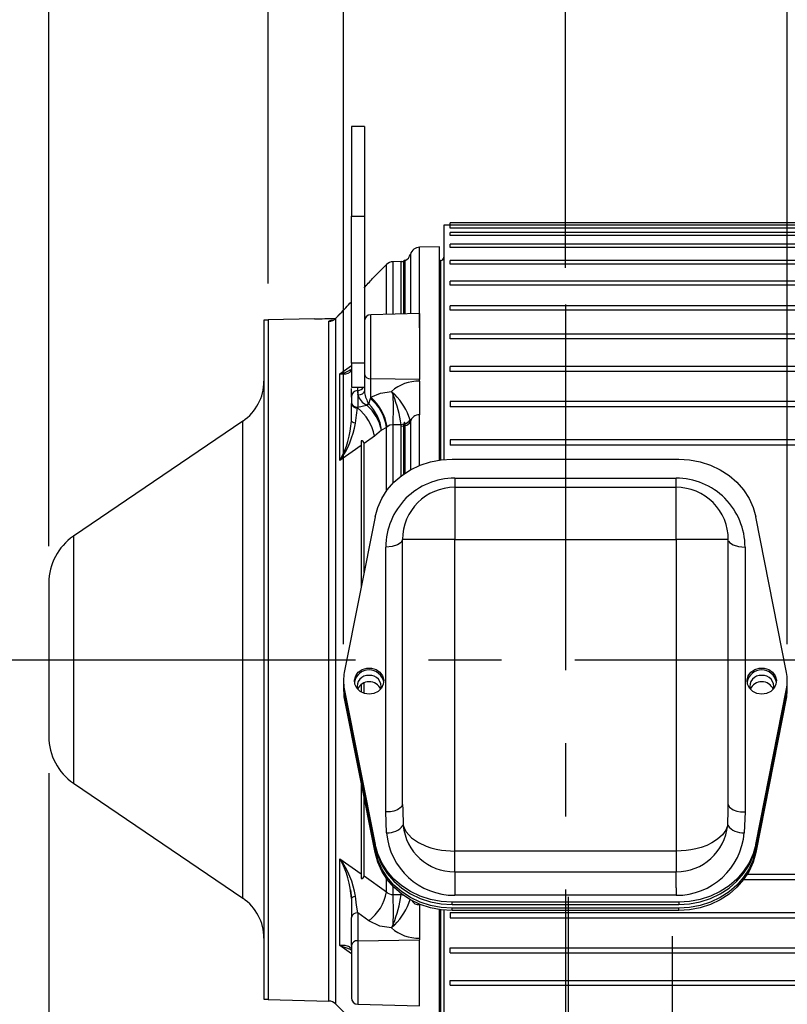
# Model space of a CAD drawing. Header units: inches. Extents: x 0 to 77, y 0 to 59.5.
# Tile 4 of 21: x 11.3 to 18.6, y 17.5 to 27. Entities that reach past the tile are written whole.
import ezdxf

# ---------------------------------------------------------------- set-up
doc = ezdxf.new("R2010")
doc.units = ezdxf.units.IN
doc.header["$LTSCALE"] = 7
doc.header["$MEASUREMENT"] = 0
doc.linetypes.add('CENTERX2', pattern=[0.8, 0.5, -0.1, 0.1, -0.1])
doc.layers.add('CENTER', color=40, linetype='CENTERX2')
doc.layers.add('DIMENSIONS', color=140, linetype='Continuous', lineweight=25)
doc.styles.add('SLDTEXTSTYLE0', font='TXT', dxfattribs={"width": 0.7})
doc.dimstyles.new('SLDDIMSTYLE2', dxfattribs={"dimtxt": 0.518519, "dimasz": 0.91, "dimexe": 0, "dimexo": 0.0625, "dimgap": 0.12963, "dimtad": 0, "dimtih": 1, "dimtoh": 1, "dimrnd": 1e-09, "dimzin": 12, "dimdsep": 46, "dimtxsty": 'SLDTEXTSTYLE0', "dimsah": 1, "dimcen": 0.09, "dimadec": 0, "dimazin": 3, "dimtfac": 1, "dimtofl": 0, "dimtmove": 0, "dimatfit": 3, "dimfxl": 0, "dimfrac": 2, "dimtolj": 1, "dimtzin": 12, "dimarcsym": 0})
doc.dimstyles.new('SLDDIMSTYLE4', dxfattribs={"dimtxt": 0.518519, "dimasz": 0.91, "dimexe": 0, "dimexo": 0.0625, "dimgap": 0.12963, "dimtad": 0, "dimtih": 1, "dimtoh": 1, "dimrnd": 1e-09, "dimzin": 4, "dimdsep": 46, "dimtxsty": 'SLDTEXTSTYLE0', "dimsah": 1, "dimcen": 0.09, "dimadec": 0, "dimazin": 1, "dimtfac": 1, "dimtofl": 0, "dimtmove": 0, "dimatfit": 3, "dimfxl": 0, "dimfrac": 2, "dimtolj": 1, "dimtzin": 12, "dimarcsym": 0})
doc.dimstyles.new('SLDDIMSTYLE5', dxfattribs={"dimtxt": 0.518519, "dimasz": 0.91, "dimexe": 0, "dimexo": 0.0625, "dimgap": 0.12963, "dimtad": 0, "dimtih": 1, "dimtoh": 1, "dimrnd": 1e-09, "dimzin": 12, "dimdsep": 46, "dimtxsty": 'SLDTEXTSTYLE0', "dimsah": 1, "dimcen": 0.09, "dimadec": 0, "dimazin": 3, "dimtfac": 1, "dimtmove": 0, "dimatfit": 0, "dimfxl": 0, "dimfrac": 2, "dimtolj": 1, "dimtzin": 12, "dimarcsym": 0})

# ---------------------------------------------------------------- blocks, each defined once
blk = doc.blocks.new('_D_21')
at = {"layer": 'DIMENSIONS'}
for p, q in [((16.49, 24.5953), (16.49, 29.2849)), ((22.017, 18.9257), (22.017, 29.2849)), ((16.49, 28.4099), (18.198, 28.4099)), ((18.901, 28.4088), (18.7268, 28.4088)), ((18.7268, 28.4088), (18.7268, 27.5842)), ((20.8735, 28.4088), (21.0477, 28.4088)), ((21.0477, 28.4088), (21.0477, 27.5842)), ((22.017, 28.4099), (21.5765, 28.4099)), ((18.7268, 27.5842), (18.901, 27.5842)), ((21.0477, 27.5842), (20.8735, 27.5842))]:
    blk.add_line(p, q, dxfattribs=at)
for points in [[(16.49, 28.4099), (17.4, 28.2699), (17.4, 28.5499)], [(22.017, 28.4099), (21.107, 28.5499), (21.107, 28.2699)]]:
    blk.add_solid(points, dxfattribs=at)
at = {"layer": 'DIMENSIONS', "char_height": 0.51852, "attachment_point": 1, "style": 'SLDTEXTSTYLE0'}
for s, insert in [('5.53', (19.1167, 29.1933)), ('140.4', (18.901, 28.2526))]:
    blk.add_mtext(s, dxfattribs=dict(at, insert=insert))
blk = doc.blocks.new('_D_24')
at = {"layer": 'DIMENSIONS'}
for p, q in [((28.278, 19.9642), (28.278, 16.8057)), ((11.5427, 19.7604), (11.5427, 7.2774)), ((28.278, 16.3857), (28.278, 7.2774)), ((11.5427, 8.1524), (18.2211, 8.1524)), ((18.9241, 8.1513), (18.7499, 8.1513)), ((18.7499, 8.1513), (18.7499, 7.3267)), ((20.8966, 8.1513), (21.0708, 8.1513)), ((21.0708, 8.1513), (21.0708, 7.3267)), ((28.278, 8.1524), (21.5996, 8.1524)), ((18.7499, 7.3267), (18.9241, 7.3267)), ((21.0708, 7.3267), (20.8966, 7.3267))]:
    blk.add_line(p, q, dxfattribs=at)
for points in [[(11.5427, 8.1524), (12.4527, 8.0124), (12.4527, 8.2924)], [(28.278, 8.1524), (27.368, 8.2924), (27.368, 8.0124)]]:
    blk.add_solid(points, dxfattribs=at)
at = {"layer": 'DIMENSIONS', "char_height": 0.51852, "attachment_point": 1, "style": 'SLDTEXTSTYLE0'}
for s, insert in [('16.74', (18.9241, 8.9358)), ('425.1', (18.9241, 7.9951))]:
    blk.add_mtext(s, dxfattribs=dict(at, insert=insert))
blk = doc.blocks.new('_D_26')
at = {"layer": 'DIMENSIONS'}
for p, q in [((11.5427, 21.931), (11.5427, 29.2849)), ((13.642, 24.4474), (13.642, 29.2849)), ((8.7369, 28.4088), (8.5627, 28.4088)), ((8.5627, 28.4088), (8.5627, 27.5842)), ((10.2781, 28.4088), (10.4523, 28.4088)), ((10.4523, 28.4088), (10.4523, 27.5842)), ((11.5427, 28.4099), (10.9811, 28.4099)), ((13.642, 28.4099), (11.5427, 28.4099)), ((8.5627, 27.5842), (8.7369, 27.5842)), ((10.4523, 27.5842), (10.2781, 27.5842))]:
    blk.add_line(p, q, dxfattribs=at)
for points in [[(11.5427, 28.4099), (12.4527, 28.2699), (12.4527, 28.5499)], [(13.642, 28.4099), (12.732, 28.5499), (12.732, 28.2699)]]:
    blk.add_solid(points, dxfattribs=at)
at = {"layer": 'DIMENSIONS', "char_height": 0.51852, "attachment_point": 1, "style": 'SLDTEXTSTYLE0'}
for s, insert in [('2.10', (8.7369, 29.1933)), ('53.3', (8.7369, 28.2526))]:
    blk.add_mtext(s, dxfattribs=dict(at, insert=insert))
blk = doc.blocks.new('_D_27')
at = {"layer": 'DIMENSIONS'}
for p, q in [((14.365, 20.995), (14.365, 31.8336)), ((18.615, 20.995), (18.615, 31.8336)), ((14.365, 30.9586), (12.615, 30.9586)), ((15.5037, 30.9575), (15.3295, 30.9575)), ((15.3295, 30.9575), (15.3295, 30.1329)), ((17.4762, 30.9575), (17.6504, 30.9575)), ((17.6504, 30.9575), (17.6504, 30.1329)), ((18.615, 30.9586), (20.365, 30.9586)), ((15.3295, 30.1329), (15.5037, 30.1329)), ((17.6504, 30.1329), (17.4762, 30.1329))]:
    blk.add_line(p, q, dxfattribs=at)
for points in [[(14.365, 30.9586), (13.455, 31.0986), (13.455, 30.8186)], [(18.615, 30.9586), (19.525, 30.8186), (19.525, 31.0986)]]:
    blk.add_solid(points, dxfattribs=at)
at = {"layer": 'DIMENSIONS', "char_height": 0.51852, "attachment_point": 1, "style": 'SLDTEXTSTYLE0'}
for s, insert in [('4.25', (15.7194, 31.742)), ('108.0', (15.5037, 30.8013))]:
    blk.add_mtext(s, dxfattribs=dict(at, insert=insert))
blk = doc.blocks.new('_D_28')
at = {"layer": 'DIMENSIONS'}
for p, q in [((13.642, 31.1686), (13.642, 34.5422)), ((25.642, 31.1686), (25.642, 34.5422)), ((13.642, 33.6672), (17.9527, 33.6672)), ((18.6557, 33.6662), (18.4815, 33.6662)), ((18.4815, 33.6662), (18.4815, 32.8416)), ((20.6282, 33.6662), (20.8024, 33.6662)), ((20.8024, 33.6662), (20.8024, 32.8416)), ((25.642, 33.6672), (21.3312, 33.6672)), ((18.4815, 32.8416), (18.6557, 32.8416)), ((20.8024, 32.8416), (20.6282, 32.8416)), ((13.642, 24.4474), (13.642, 30.7486)), ((25.642, 25.4147), (25.642, 30.7486))]:
    blk.add_line(p, q, dxfattribs=at)
for points in [[(13.642, 33.6672), (14.552, 33.5272), (14.552, 33.8072)], [(25.642, 33.6672), (24.732, 33.8072), (24.732, 33.5272)]]:
    blk.add_solid(points, dxfattribs=at)
at = {"layer": 'DIMENSIONS', "char_height": 0.51852, "attachment_point": 1, "style": 'SLDTEXTSTYLE0'}
for s, insert in [('12.00', (18.6557, 34.4507)), ('304.8', (18.6557, 33.51))]:
    blk.add_mtext(s, dxfattribs=dict(at, insert=insert))

msp = doc.modelspace()

# ---------------------------------------------------------------- linework, layer by layer
for p, q in [((14.564967, 25.95051), (14.439967, 25.95051)), ((14.439967, 25.95051), (14.439967, 25.089134)), ((14.564967, 25.95051), (14.564967, 25.089134)), ((14.439967, 25.089134), (14.564967, 25.089134)), ((14.439967, 23.68439), (14.439967, 25.089134)), ((14.564967, 25.089134), (14.564967, 23.765541)), ((15.384967, 25.003142), (15.324603, 25.003142)), ((15.324603, 25.003142), (15.324603, 22.761457)), ((23.937967, 25.025871), (15.384967, 25.025871)), ((15.384967, 25.003034), (15.384967, 25.025871)), ((23.937967, 25.003142), (15.384967, 25.003142)), ((15.384967, 24.977134), (15.384967, 25.003142)), ((23.877603, 24.977134), (15.384967, 24.977134)), ((23.937967, 24.935202), (15.384967, 24.935202)), ((15.384967, 24.905968), (15.384967, 24.935202)), ((23.877603, 24.905968), (15.384967, 24.905968)), ((15.282967, 24.798695), (15.093506, 24.793734)), ((15.093506, 24.022053), (15.093506, 24.793734)), ((15.282967, 22.756374), (15.282967, 24.798695)), ((23.937967, 24.822796), (15.384967, 24.822796)), ((15.384967, 24.790318), (15.384967, 24.822796)), ((23.877603, 24.790318), (15.384967, 24.790318)), ((15.005473, 24.7252), (15.005473, 24.15714)), ((14.77643, 24.62715), (14.642967, 24.493687)), ((14.77643, 24.151142), (14.77643, 24.62715)), ((14.91744, 24.656666), (14.840437, 24.65465)), ((14.840437, 24.152818), (14.840437, 24.65465)), ((14.91744, 24.154834), (14.91744, 24.656666)), ((14.950362, 24.665695), (14.939838, 24.659204)), ((14.941858, 24.155474), (14.941858, 24.660559)), ((14.955245, 24.665695), (14.950362, 24.665695)), ((14.950362, 24.665695), (14.950362, 24.155697)), ((14.955245, 24.155824), (14.955245, 24.665695)), ((15.293603, 24.665695), (15.282967, 24.665695)), ((15.293603, 24.665695), (15.293603, 22.757875)), ((23.937967, 24.667156), (15.384967, 24.667156)), ((15.384967, 24.631449), (15.384967, 24.667156)), ((23.877603, 24.631449), (15.384967, 24.631449)), ((14.584431, 24.428495), (14.564967, 24.414371)), ((23.937967, 24.469987), (15.384967, 24.469987)), ((15.384967, 24.431103), (15.384967, 24.469987)), ((23.877603, 24.431103), (15.384967, 24.431103)), ((23.937967, 24.233449), (15.384967, 24.233449)), ((15.384967, 24.191475), (15.384967, 24.233449)), ((14.289509, 24.112079), (14.334401, 24.158803)), ((14.309684, 24.133007), (14.289509, 24.112079)), ((15.092967, 24.159431), (14.626317, 24.147211)), ((14.626317, 23.534709), (14.626317, 24.147211)), ((15.092967, 24.159431), (15.092967, 23.526298)), ((23.877603, 24.191475), (15.384967, 24.191475)), ((13.641967, 24.095695), (13.602667, 24.095695)), ((13.602667, 24.095695), (13.602667, 17.595695)), ((14.085967, 24.109076), (13.641967, 24.097449)), ((13.641967, 24.097449), (13.641967, 17.593941)), ((14.225502, 17.57866), (14.225502, 24.084814)), ((14.294361, 24.117101), (14.28481, 24.108229)), ((14.289509, 24.112079), (14.289509, 17.55116)), ((23.937967, 23.960134), (15.384967, 23.960134)), ((15.384967, 23.915189), (15.384967, 23.960134)), ((23.877603, 23.915189), (15.384967, 23.915189)), ((14.564967, 23.765541), (14.564967, 23.641057)), ((14.330132, 23.582749), (14.439967, 23.662094)), ((14.564967, 23.68439), (14.439967, 23.68439)), ((14.439967, 23.68439), (14.439967, 23.45251)), ((14.330132, 22.751425), (14.330132, 23.582749)), ((14.564967, 23.641056), (14.564967, 23.500666)), ((23.937967, 23.653036), (15.384967, 23.653036)), ((15.384967, 23.605273), (15.384967, 23.653036)), ((23.877603, 23.605273), (15.384967, 23.605273)), ((14.564967, 23.500665), (14.564967, 23.414548)), ((15.092967, 23.526298), (14.626317, 23.534709)), ((14.626317, 23.357891), (14.626317, 23.534709)), ((15.092967, 23.51088), (15.092967, 23.526298)), ((15.092967, 23.51088), (15.092967, 23.19135)), ((14.439967, 23.45251), (14.56083, 23.45251)), ((14.439967, 23.3596), (14.439967, 23.441434)), ((14.50132, 23.422196), (14.501665, 23.45251)), ((14.562871, 23.408645), (14.564967, 23.414548)), ((14.825593, 23.413586), (14.855297, 23.382848)), ((14.825593, 23.413586), (14.84134, 23.377395)), ((14.84134, 23.377395), (14.855297, 23.382848)), ((14.439967, 23.3596), (14.439967, 23.32717)), ((14.439967, 23.32717), (14.439967, 23.305491)), ((14.439967, 23.305491), (14.439967, 23.296513)), ((14.439967, 23.131868), (14.439967, 23.296513)), ((14.501316, 23.263647), (14.585898, 23.282958)), ((14.585898, 23.282958), (14.588653, 23.280347)), ((14.606108, 23.295166), (14.607098, 23.293379)), ((14.607098, 23.293379), (14.622268, 23.344508)), ((14.622268, 23.344508), (14.626317, 23.357891)), ((23.937967, 23.31552), (15.384967, 23.31552)), ((15.384967, 23.31552), (15.384967, 23.265123)), ((14.499092, 23.254852), (14.501316, 23.263647)), ((23.877603, 23.265123), (15.384967, 23.265123)), ((13.400922, 23.129395), (11.778831, 22.027003)), ((13.400922, 18.561995), (13.400922, 23.129395)), ((14.916529, 23.094156), (14.840437, 23.09424)), ((14.840437, 22.536198), (14.840437, 23.09424)), ((14.942911, 23.099196), (14.916528, 23.094157)), ((14.91744, 23.080976), (14.916529, 23.094156)), ((14.942937, 23.099208), (14.942911, 23.099196)), ((14.950362, 23.117399), (14.950362, 22.628063)), ((14.954143, 23.102857), (14.950362, 23.117399)), ((15.003267, 23.140932), (15.005468, 23.121173)), ((15.005473, 23.121173), (15.005473, 22.662238)), ((14.729322, 23.040979), (14.660493, 22.986294)), ((14.77643, 23.06918), (14.729321, 23.040979)), ((14.781928, 23.073892), (14.77643, 23.06918)), ((14.77643, 22.46056), (14.77643, 23.06918)), ((14.91744, 23.080976), (14.941865, 23.08326)), ((14.91744, 22.604291), (14.91744, 23.080976)), ((14.941858, 22.622182), (14.941858, 23.083259)), ((14.955245, 22.631362), (14.955245, 23.086271)), ((14.534603, 22.940828), (14.534603, 21.542979)), ((14.660493, 22.986294), (14.561461, 22.915909)), ((14.561461, 21.678965), (14.561461, 22.915909)), ((23.937967, 22.951283), (15.384967, 22.951283)), ((15.384967, 22.951283), (15.384967, 22.898465)), ((14.534603, 22.896817), (14.330132, 22.751425)), ((23.877603, 22.898465), (15.384967, 22.898465)), ((15.405355, 22.76535), (17.574579, 22.76535)), ((15.429967, 22.583265), (17.549967, 22.583265)), ((15.429967, 22.49535), (15.429967, 21.99535)), ((15.429967, 22.49535), (17.549967, 22.49535)), ((17.549967, 21.99535), (17.549967, 22.49535)), ((14.666749, 22.212047), (14.372563, 20.72255)), ((18.60737, 20.72255), (18.313184, 22.212047)), ((11.778831, 22.027003), (11.778831, 19.664387)), ((14.929967, 19.459828), (14.929967, 21.99535)), ((15.429967, 21.99535), (14.929967, 21.99535)), ((14.940569, 21.995352), (14.930972, 22.001344)), ((15.429967, 19.01315), (15.429967, 21.99535)), ((15.429967, 21.99535), (17.549967, 21.99535)), ((17.549967, 21.99535), (17.549967, 19.01315)), ((18.049967, 21.99535), (17.549967, 21.99535)), ((18.04922, 22.001507), (18.039363, 21.995352)), ((18.049967, 19.459828), (18.049967, 21.99535)), ((14.769966, 19.387744), (14.769967, 21.923265)), ((18.209967, 21.923265), (18.209967, 19.387744)), ((11.542667, 21.578203), (11.542667, 21.365607)), ((11.542667, 21.365607), (11.542667, 20.110429)), ((14.364967, 20.645037), (14.364967, 20.623502)), ((14.364967, 20.587543), (14.364967, 20.566008)), ((14.372563, 20.567524), (14.666749, 19.078027)), ((14.372563, 20.545989), (14.372563, 20.567524)), ((14.372563, 20.545989), (14.666749, 19.056492)), ((14.534603, 20.608651), (14.534603, 20.534712)), ((14.561461, 20.522852), (14.561461, 20.623996)), ((18.313184, 19.078027), (18.60737, 20.567524)), ((18.313184, 19.056492), (18.60737, 20.545989)), ((18.60737, 20.567524), (18.60737, 20.545989)), ((14.372563, 20.510029), (14.666749, 19.020533)), ((14.372563, 20.488494), (14.372563, 20.510029)), ((14.666749, 18.998997), (14.372563, 20.488494)), ((18.313184, 19.020533), (18.60737, 20.510029)), ((18.60737, 20.488494), (18.313184, 18.998997)), ((18.60737, 20.510029), (18.60737, 20.488494)), ((11.778831, 19.664387), (13.400922, 18.561995)), ((14.534603, 19.668065), (14.534603, 18.750562)), ((14.561461, 18.775482), (14.561461, 19.532079)), ((14.929967, 19.459828), (14.931373, 19.41174)), ((18.04856, 19.411748), (18.049967, 19.459828)), ((14.777645, 19.188825), (14.769966, 19.387744)), ((14.931373, 19.41174), (14.935784, 19.260907)), ((18.044149, 19.260906), (18.04856, 19.411748)), ((18.209967, 19.387744), (18.202288, 19.188824)), ((14.666749, 19.078027), (14.666749, 19.056492)), ((18.313184, 19.056492), (18.313184, 19.078027)), ((14.666749, 19.020533), (14.666749, 18.998997)), ((15.429967, 18.81491), (15.429967, 19.01315)), ((17.549967, 19.01315), (15.429967, 19.01315)), ((17.549967, 19.01315), (17.549967, 18.81491)), ((18.313184, 18.998997), (18.313184, 19.020533)), ((14.330132, 18.939965), (14.534603, 18.794574)), ((14.330132, 18.108641), (14.330132, 18.939965)), ((14.561461, 18.775482), (14.77643, 18.62272)), ((15.429967, 18.81491), (17.549967, 18.81491)), ((17.549967, 18.662272), (17.549967, 18.81491)), ((18.231948, 18.792925), (23.877603, 18.792925)), ((14.77643, 18.62272), (14.77643, 18.750485)), ((14.840437, 18.59715), (14.840437, 18.674846)), ((17.549966, 18.662272), (17.549966, 18.590188)), ((18.195797, 18.740107), (23.937967, 18.740107)), ((14.430973, 18.642188), (14.440616, 18.560771)), ((14.840437, 18.59715), (14.916529, 18.597234)), ((14.916528, 18.597231), (14.94293, 18.592186)), ((14.916529, 18.597234), (14.91744, 18.610414)), ((17.549967, 18.590188), (15.429967, 18.590188)), ((14.439967, 18.559522), (14.439967, 18.378556)), ((15.092967, 18.500039), (15.092967, 18.18051)), ((17.574579, 18.524725), (15.405355, 18.524725)), ((15.405355, 18.503189), (15.405355, 18.524725)), ((15.405355, 18.503189), (17.574579, 18.503189)), ((17.574579, 18.524725), (17.574579, 18.503189)), ((14.439967, 18.111076), (14.439967, 18.378556)), ((14.501317, 18.421908), (14.501317, 18.154428)), ((14.606197, 18.34677), (14.501317, 18.421908)), ((15.282967, 16.893813), (15.282967, 18.45467)), ((15.293603, 18.45317), (15.293603, 17.025695)), ((15.324603, 18.449587), (15.324603, 16.688248)), ((15.384967, 18.426267), (23.877603, 18.426267)), ((15.384967, 18.426267), (15.384967, 18.37587)), ((17.574579, 18.46723), (15.405355, 18.46723)), ((15.405355, 18.445695), (15.405355, 18.46723)), ((17.574579, 18.445695), (15.405355, 18.445695)), ((17.574579, 18.445695), (17.574579, 18.46723)), ((14.841333, 18.314033), (14.825578, 18.277802)), ((14.855394, 18.308657), (14.825578, 18.277802)), ((14.841333, 18.314037), (14.855394, 18.308656)), ((15.384967, 18.37587), (23.937967, 18.37587)), ((14.439967, 18.029296), (14.330132, 18.108641)), ((14.439967, 18.111076), (14.439967, 17.610456)), ((14.501317, 18.154428), (15.092967, 18.165092)), ((14.501317, 18.154428), (14.501317, 17.547452)), ((15.092967, 18.18051), (15.092967, 18.165092)), ((15.092967, 17.531959), (15.092967, 18.165092)), ((14.434467, 18.068157), (14.437197, 18.065906)), ((14.438174, 18.066875), (14.437862, 18.067883)), ((15.384967, 18.086117), (23.877603, 18.086117)), ((15.384967, 18.038354), (15.384967, 18.086117)), ((15.384967, 18.038354), (23.937967, 18.038354)), ((15.384967, 17.776201), (23.877603, 17.776201)), ((15.384967, 17.731256), (15.384967, 17.776201)), ((15.384967, 17.731256), (23.937967, 17.731256)), ((13.602667, 17.595695), (13.641967, 17.595695)), ((13.641967, 17.593941), (14.225502, 17.57866)), ((14.289509, 17.55116), (14.534603, 17.306066)), ((14.501317, 17.547452), (15.092967, 17.531959))]:
    msp.add_line(p, q)
at = {"flags": 128}
for points in [[(15.093506, 24.022053), (15.093633, 24.021915), (15.093674, 24.021799), (15.093662, 24.02175), (15.093629, 24.021706), (15.093574, 24.021667), (15.093497, 24.021634), (15.093206, 24.021509), (15.092967, 24.021352)], [(14.330132, 23.582749), (14.361503, 23.581497), (14.387101, 23.583159), (14.408215, 23.587828), (14.431297, 23.602025), (14.435278, 23.613499)], [(14.501318, 23.422196), (14.501318, 23.412175), (14.501317, 23.390946), (14.501317, 23.361309), (14.501317, 23.32717)], [(14.503616, 23.379861), (14.527213, 23.382757), (14.547093, 23.390335), (14.560327, 23.401479), (14.562871, 23.408645)], [(14.564967, 23.414548), (14.56565, 23.404194), (14.56619, 23.401049)], [(14.626317, 23.357891), (14.719824, 23.39776), (14.825593, 23.413588)], [(14.501317, 23.32717), (14.501317, 23.318497), (14.501317, 23.309895), (14.501317, 23.301436), (14.501317, 23.29319), (14.501317, 23.285223), (14.501317, 23.277602), (14.501317, 23.27039), (14.501317, 23.263647)], [(14.606108, 23.295166), (14.596285, 23.289891), (14.585898, 23.282958)], [(14.588653, 23.280347), (14.59814, 23.287634), (14.607097, 23.293378)], [(14.47999, 23.109649), (14.489371, 23.185661), (14.499092, 23.254852)], [(15.092967, 23.19135), (15.093212, 23.191143), (15.093499, 23.190993), (15.093577, 23.190953), (15.093632, 23.190905), (15.093666, 23.190847), (15.093678, 23.190781), (15.093636, 23.190622), (15.093506, 23.190427)], [(15.093506, 22.704725), (15.093506, 22.768612), (15.093506, 22.983841), (15.093506, 23.190427)], [(14.47999, 23.109649), (14.464051, 23.113102), (14.450926, 23.118419), (14.442643, 23.124987), (14.439966, 23.131868)], [(14.840437, 23.09424), (14.809398, 23.089789), (14.781928, 23.073892)], [(14.94187, 23.083263), (14.942119, 23.091188), (14.942911, 23.099196)], [(14.955236, 23.086271), (14.955023, 23.093663), (14.954158, 23.102859)], [(14.666749, 22.212047), (14.692062, 22.302686), (14.731259, 22.389298), (14.783576, 22.470197), (14.847996, 22.543809), (14.923264, 22.608699), (15.007915, 22.663607), (15.100302, 22.707462), (15.198627, 22.739411), (15.300975, 22.758833), (15.405355, 22.76535)], [(17.574579, 22.76535), (17.678958, 22.758833), (17.781307, 22.739411), (17.879631, 22.707462), (17.972018, 22.663607), (18.056669, 22.608699), (18.131937, 22.543809), (18.196357, 22.470197), (18.248674, 22.389298), (18.287871, 22.302686), (18.313184, 22.212047)], [(14.924418, 21.982782), (14.917787, 21.967764), (14.883104, 21.944378), (14.831196, 21.928752), (14.769966, 21.923265)], [(18.055577, 21.982641), (18.062146, 21.967764), (18.096829, 21.944378), (18.148737, 21.928752), (18.209967, 21.923265)], [(14.609967, 20.51514), (14.564346, 20.521936), (14.52367, 20.541589), (14.492345, 20.571968), (14.473766, 20.609781), (14.469946, 20.650931), (14.4813, 20.690959), (14.506597, 20.725527), (14.543096, 20.750888), (14.586841, 20.764296), (14.633092, 20.764296), (14.676837, 20.750888), (14.713336, 20.725527), (14.738633, 20.690959), (14.749987, 20.650931), (14.746167, 20.609781), (14.727588, 20.571968), (14.696263, 20.541589), (14.655587, 20.521936), (14.609967, 20.51514)], [(18.369967, 20.51514), (18.324346, 20.521936), (18.28367, 20.541589), (18.252345, 20.571968), (18.233766, 20.609781), (18.229946, 20.650931), (18.2413, 20.690959), (18.266597, 20.725527), (18.303096, 20.750888), (18.346841, 20.764296), (18.393092, 20.764296), (18.436837, 20.750888), (18.473336, 20.725527), (18.498633, 20.690959), (18.509987, 20.650931), (18.506167, 20.609781), (18.487588, 20.571968), (18.456263, 20.541589), (18.415587, 20.521936), (18.369967, 20.51514)], [(14.929967, 19.459828), (14.918005, 19.432581), (14.883104, 19.408956), (14.847679, 19.396918), (14.814724, 19.390706), (14.769966, 19.387744)], [(18.049967, 19.459828), (18.062146, 19.432355), (18.096829, 19.408966), (18.132246, 19.396929), (18.165196, 19.390715), (18.209967, 19.387744)], [(14.935784, 19.260907), (14.948789, 19.225943), (14.966063, 19.196347), (15.017057, 19.140571), (15.081618, 19.095769), (15.154946, 19.061322), (15.202356, 19.045189), (15.251701, 19.032362), (15.302294, 19.022839), (15.429967, 19.01315)], [(18.044149, 19.260906), (18.025437, 19.21495), (17.993721, 19.170706), (17.946161, 19.127127), (17.890912, 19.091618), (17.842741, 19.068497), (17.791396, 19.049486), (17.737942, 19.034586), (17.692063, 19.025207), (17.645136, 19.018508), (17.549967, 19.01315)], [(15.405355, 18.524725), (15.300975, 18.531241), (15.198627, 18.550663), (15.100302, 18.582612), (15.007915, 18.626467), (14.923264, 18.681375), (14.847996, 18.746266), (14.783576, 18.819877), (14.731259, 18.900776), (14.692062, 18.987388), (14.666749, 19.078027)], [(14.666749, 19.056492), (14.692062, 18.965853), (14.731259, 18.879241), (14.783576, 18.798342), (14.847996, 18.72473), (14.923264, 18.65984), (15.007915, 18.604932), (15.100302, 18.561077), (15.198627, 18.529127), (15.300975, 18.509706), (15.405355, 18.503189)], [(18.313184, 19.078027), (18.287871, 18.987388), (18.248674, 18.900776), (18.196357, 18.819877), (18.131937, 18.746266), (18.056669, 18.681375), (17.972018, 18.626467), (17.879631, 18.582612), (17.781307, 18.550663), (17.678958, 18.531241), (17.574579, 18.524725)], [(17.574579, 18.503189), (17.678958, 18.509706), (17.781307, 18.529127), (17.879631, 18.561077), (17.972018, 18.604932), (18.056669, 18.65984), (18.131937, 18.72473), (18.196357, 18.798342), (18.248674, 18.879241), (18.287871, 18.965853), (18.313184, 19.056492)], [(15.405355, 18.46723), (15.300975, 18.473746), (15.198627, 18.493168), (15.100302, 18.525118), (15.007915, 18.568973), (14.923264, 18.62388), (14.847996, 18.688771), (14.783576, 18.762382), (14.731259, 18.843281), (14.692062, 18.929893), (14.666749, 19.020533)], [(15.405355, 18.445695), (15.300975, 18.452211), (15.198627, 18.471633), (15.100302, 18.503583), (15.007915, 18.547438), (14.923264, 18.602345), (14.847996, 18.667236), (14.783576, 18.740847), (14.731259, 18.821746), (14.692062, 18.908358), (14.666749, 18.998997)], [(18.313184, 19.020533), (18.287871, 18.929893), (18.248674, 18.843281), (18.196357, 18.762382), (18.131937, 18.688771), (18.056669, 18.62388), (17.972018, 18.568973), (17.879631, 18.525118), (17.781307, 18.493168), (17.678958, 18.473746), (17.574579, 18.46723)], [(18.313184, 18.998997), (18.287871, 18.908358), (18.248674, 18.821746), (18.196357, 18.740847), (18.131937, 18.667236), (18.056669, 18.602345), (17.972018, 18.547438), (17.879631, 18.503583), (17.781307, 18.471633), (17.678958, 18.452211), (17.574579, 18.445695)], [(15.429967, 18.81491), (15.429967, 18.792391), (15.429967, 18.75694), (15.429967, 18.712081), (15.429967, 18.662272)], [(15.429967, 18.662272), (15.429967, 18.625223), (15.429967, 18.590188)], [(14.439964, 18.559522), (14.442641, 18.566403), (14.450925, 18.57297), (14.464051, 18.578287), (14.479991, 18.58174)], [(14.501317, 18.421907), (14.490462, 18.497515), (14.47999, 18.581741)], [(15.093506, 18.500965), (15.093635, 18.500771), (15.093677, 18.500611), (15.093665, 18.500545), (15.093631, 18.500487), (15.093576, 18.500438), (15.093499, 18.500397), (15.093208, 18.500243), (15.092967, 18.500039)], [(14.825578, 18.277801), (14.71215, 18.295823), (14.606197, 18.34677)], [(14.43614, 18.081799), (14.428804, 18.09197), (14.414237, 18.101266), (14.380396, 18.108991), (14.330132, 18.108641)], [(14.330132, 18.108641), (14.427563, 18.073849), (14.434467, 18.068157)]]:
    msp.add_lwpolyline(points, dxfattribs=at)
for centre, radius, start, end in [((15.095967, 24.699766), 0.094, 91.5, 164.3015646), ((14.914979, 24.750634), 0.094, 295.3637901, 344.3015457), ((15.293603, 24.696695), 0.031, 270, 0), ((14.842898, 24.560682), 0.094, 91.5, 135), ((14.914979, 24.750634), 0.094, 271.4999999, 286.6151316), ((2.857454, 35.014733), 15.79844, 317.8024318, 318.2443899), ((7.45418, 30.747243), 9.526017, 316.2410418, 317.1669323), ((6.417331, 31.72027), 10.947867, 316.1291023, 316.3160769), ((14.627967, 24.084233), 0.063, 91.5000231, 180), ((14.117609, 27.351572), 3.24265, 269.4408942, 273.0075891), ((14.22312, 24.179171), 0.094387, 271.4461655, 314.6982331), ((14.259662, 24.015802), 0.077003, 87.5225146, 116.3354725), ((14.296411, 23.830393), 0.249929, 277.7540951, 304.194329), ((14.429758, 23.596068), 0.020444, 76.3783187, 110.2097292), ((14.619167, 23.589677), 0.055431, 192.0963704, 277.4117633), ((13.141967, 23.510429), 0.4607, 304.2004841, 0), ((15.080951, 23.127863), 0.383205, 88.2031917, 131.7878947), ((14.502764, 23.359415), 0.062798, 91.3193701, 179.8311645), ((14.501964, 23.485252), 0.063018, 269.4125788, 270.0024078), ((14.290286, 23.389513), 0.213548, 357.4094229, 8.8034342), ((14.502038, 23.485306), 0.063072, 269.9351119, 328.6696471), ((14.641304, 23.41339), 0.141712, 193.6857717, 246.9847726), ((14.874974, 23.456995), 0.313812, 190.2695739, 211.0434554), ((8.255803, 23.256817), 6.586641, 358.5856313, 1.0489436), ((13.829546, 22.9572), 1.095577, 7.1815564, 22.5528893), ((14.426963, 22.954646), 0.605663, 17.9130953, 44.9911209), ((14.492835, 23.308759), 0.054269, 193.0406535, 276.6208707), ((14.493626, 23.318267), 0.055159, 193.3924138, 278.0147405), ((14.299983, 22.949681), 0.438938, 12.0049722, 48.8787491), ((14.303985, 22.990797), 0.428287, 6.7288131, 44.9496006), ((14.363527, 23.018812), 0.415963, 6.954989, 51.5356733), ((14.313012, 23.001593), 0.474456, 8.7650786, 48.6738579), ((14.231748, 22.9114), 0.435238, 9.9084857, 52.1026567), ((15.090842, 23.103234), 0.087234, 88.250131, 168.1328905), ((13.589631, 23.171286), 0.851248, 330.4469337, 357.3458804), ((13.624715, 23.256985), 0.867873, 324.3715283, 350.2257438), ((14.980558, 23.094465), 0.037917, 142.7835618, 172.8151035), ((14.927222, 23.188311), 0.089597, 287.4917856, 328.0759131), ((14.93919, 23.162968), 0.07836, 281.8202205, 327.7658063), ((14.535564, 22.914929), 0.025916, 2.1677589, 92.1241177), ((15.429952, 21.92328), 0.659986, 89.9987446, 180.0012546), ((29.383518, 22.539307), 13.953621, 179.8195016, 180.1804984), ((17.549981, 21.92328), 0.659986, 359.9987447, 90.0012553), ((-1.746898, 22.539307), 19.296915, 359.8694815, 0.1305185), ((15.429967, 21.99535), 0.5, 90, 180), ((17.549967, 21.99535), 0.5, 359.9999994, 90), ((12.081967, 21.580961), 0.5393, 124.2004841, 180), ((14.609967, 20.605204), 0.142127, 9.9678311, 170.0321689), ((18.369967, 20.605204), 0.142127, 9.9678311, 170.0321689), ((14.764379, 20.645037), 0.39941, 168.8096274, 191.1903726), ((14.601249, 20.58975), 0.106176, 85.2901877, 193.6326502), ((14.618685, 20.58975), 0.106176, 346.3673498, 94.7098123), ((18.361249, 20.58975), 0.106176, 85.2901877, 193.6326499), ((18.378685, 20.58975), 0.106176, 346.3673501, 94.7098123), ((18.215554, 20.645037), 0.39941, 348.8096274, 11.1903726), ((14.764858, 20.623561), 0.399891, 180.0085257, 191.1854318), ((14.764858, 20.566067), 0.399891, 180.0085257, 191.1854318), ((14.764471, 20.587556), 0.399503, 177.4224755, 191.1897161), ((14.606003, 20.518731), 0.114822, 88.0216599, 157.5303384), ((14.61393, 20.518731), 0.114822, 22.4696616, 91.9783401), ((18.366003, 20.518731), 0.114822, 88.0216599, 157.5303384), ((18.37393, 20.518731), 0.114822, 22.4696616, 91.9783401), ((18.215075, 20.623561), 0.399891, 348.8145682, 359.9914743), ((18.215365, 20.587564), 0.3996, 348.8119612, 2.5758472), ((18.215075, 20.566067), 0.399891, 348.8145682, 359.9914743), ((12.081967, 20.110429), 0.5393, 180, 235.7995159), ((14.791351, 19.368268), 0.179966, 265.6323752, 323.3756659), ((15.428046, 19.309567), 0.49466, 185.6453983, 270.2224891), ((17.551488, 19.31001), 0.495102, 269.8239395, 354.3080547), ((18.18833, 19.367711), 0.179431, 216.530231, 274.4613799), ((15.426528, 19.24117), 0.650991, 184.612011, 270.3025978), ((17.553047, 19.241559), 0.651379, 269.729021, 355.3562973), ((13.673317, 18.454736), 0.816611, 8.9473459, 36.4555311), ((13.600173, 18.523147), 0.84058, 2.4801331, 29.7270285), ((14.53485, 18.77723), 0.026668, 269.4690077, 356.2391729), ((14.347538, 18.696818), 0.435245, 306.4615197, 350.1979133), ((14.836508, 18.680215), 0.083157, 223.7410617, 272.7077659), ((8.262255, 18.434775), 6.580186, 358.9486051, 1.4139987), ((13.831169, 18.733844), 1.093924, 337.4330457, 352.8258416), ((13.141967, 18.180961), 0.4607, 0, 55.7995159), ((14.426948, 18.736784), 0.60569, 315.0212728, 342.0837272), ((15.086637, 18.579173), 0.078509, 207.865325, 275.0196684), ((14.494167, 18.36694), 0.055431, 82.5883866, 167.9028736), ((15.080973, 18.563632), 0.38331, 228.2186401, 271.7929807), ((14.494167, 18.099459), 0.055431, 82.5883867, 167.9028736), ((14.223041, 17.484692), 0.094, 45.0000008, 88.5), ((14.502967, 17.610431), 0.063, 180, 268.4999996)]:
    msp.add_arc(centre, radius, start, end)
at = {"layer": 'CENTER'}
for p, q in [((16.489967, 24.24535), (16.489967, 16.965695)), ((10.978865, 20.845695), (28.640764, 20.845695)), ((16.516967, 18.575695), (16.516967, 14.700695)), ((17.516967, 14.700695), (17.516967, 18.575695))]:
    msp.add_line(p, q, dxfattribs=at)

# ---------------------------------------------------------------- dimensions: what is measured, and where the dimension line sits
at = {"layer": 'DIMENSIONS'}
for base, p1, p2, dimstyle, picture, middle in [((25.641967, 33.66723), (13.641967, 24.097449), (25.641967, 25.064695), 'SLDDIMSTYLE4', '_D_28', (19.641967, 33.66723)), ((18.614967, 30.958556), (14.364967, 20.645037), (18.614967, 20.645037), 'SLDDIMSTYLE5', '_D_27', (16.489967, 30.958556)), ((13.641967, 28.409895), (11.542667, 21.580977), (13.641967, 24.097449), 'SLDDIMSTYLE4', '_D_26', (9.507488, 28.409895)), ((16.489967, 28.409895), (22.016967, 18.575695), (16.489967, 24.24535), 'SLDDIMSTYLE2', '_D_21', (19.887243, 28.409895)), ((28.278047, 8.152358), (11.542667, 20.110429), (28.278047, 20.314195), 'SLDDIMSTYLE2', '_D_24', (19.910357, 8.152358))]:
    dim = msp.add_linear_dim(base=base, p1=p1, p2=p2, dimstyle=dimstyle, dxfattribs=at)
    dim.commit()
    dim.dimension.update_dxf_attribs({"geometry": picture, "text_midpoint": middle, "dimtype": 160})

doc.saveas('drawing.dxf')
